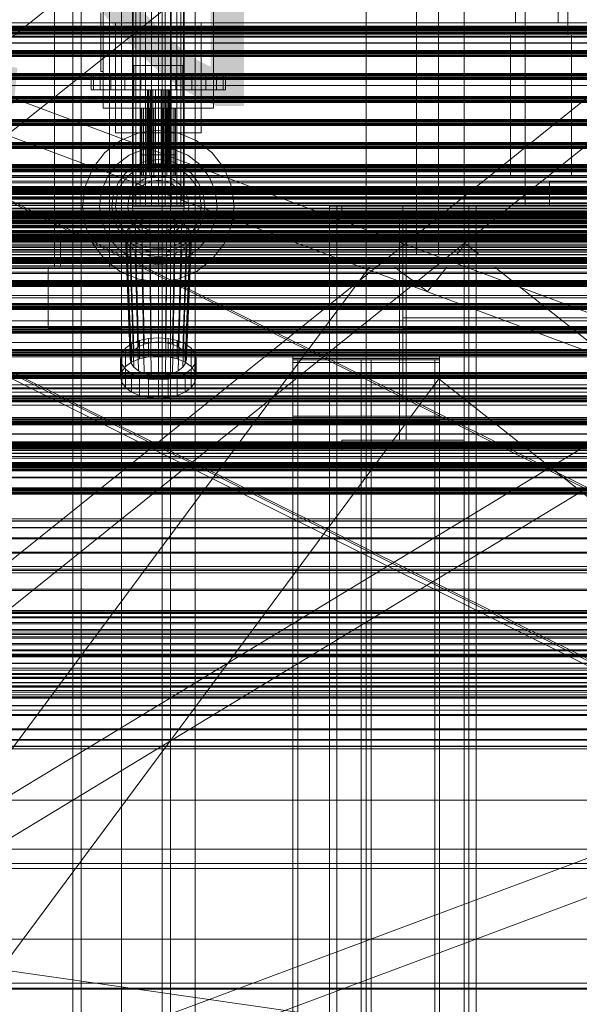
# Model space of a CAD drawing. Header units: millimetres. Extents: x -2233 to 65662, y -50530 to 6847.
# Tile 5 of 256: x -1063 to -606, y -35553 to -34748. Entities that reach past the tile are written whole.
import ezdxf

# ---------------------------------------------------------------- set-up
doc = ezdxf.new("R2010")
doc.units = ezdxf.units.MM
for name, color, linetype, lineweight in [('COTAS_O', 1, 'Continuous', 0), ('frontal_briquetadora', 7, 'Continuous', 0), ('frontal_C01', 7, 'Continuous', 0), ('frontal_C03', 7, 'Continuous', 0), ('frontal_mezcladora', 7, 'Continuous', 0), ('frontal_secador', 7, 'Continuous', 0), ('frontal_tolva', 7, 'Continuous', 0)]:
    doc.layers.add(name, color=color, linetype=linetype, lineweight=lineweight)
doc.dimstyles.new('R19_100', dxfattribs={"dimtxt": 250, "dimasz": 150, "dimexe": 150, "dimexo": 80, "dimgap": 100, "dimtad": 1, "dimtih": 1, "dimtoh": 1, "dimdsep": 46, "dimcen": 0.09, "dimadec": 0, "dimazin": 0, "dimtfac": 1, "dimtdec": 4, "dimtofl": 0, "dimtmove": 0, "dimatfit": 3, "dimfxl": 1, "dimtolj": 1, "dimtzin": 0, "dimarcsym": 0})

# ---------------------------------------------------------------- blocks, each defined once
blk = doc.blocks.new('DIM_R32_41')
at = {"layer": 'COTAS_O'}
for p, q in [((-1850, -34800), (-1850, -35500)), ((-150, -34800), (-150, -35500)), ((-1850, -35500), (-1700, -35455)), ((-150, -35500), (-300, -35455)), ((-150, -35500), (-1850, -35500)), ((-1850, -35500), (-1700, -35545)), ((-150, -35500), (-300, -35545))]:
    blk.add_line(p, q, dxfattribs=at)
blk.add_text('1700 O', height=250, rotation=180, dxfattribs=at).set_placement((-1000, -35600))
blk = doc.blocks.new('DIM_R32_42')
at = {"layer": 'COTAS_O'}
for p, q in [((-650, -33700), (50, -33700)), ((50, -33700), (5, -33850)), ((50, -34900), (50, -33700)), ((50, -33700), (95, -33850)), ((50, -34900), (5, -34750)), ((50, -34900), (95, -34750)), ((-650, -34900), (50, -34900))]:
    blk.add_line(p, q, dxfattribs=at)
blk.add_text('1200 O', height=250, rotation=90, dxfattribs=at).set_placement((-50, -34300))
blk = doc.blocks.new('DIM_R32_43')
at = {"layer": 'COTAS_O'}
for p, q in [((-650, -34200), (-500, -34155)), ((650, -34200), (500, -34155)), ((-650, -34900), (-650, -34200)), ((-650, -34200), (650, -34200)), ((-650, -34200), (-500, -34245)), ((650, -34200), (500, -34245)), ((650, -34900), (650, -34200))]:
    blk.add_line(p, q, dxfattribs=at)
blk.add_text('1300 O', height=250, dxfattribs=at).set_placement((0, -34100))
blk = doc.blocks.new('DIM_R32_44')
at = {"layer": 'COTAS_O'}
for p, q in [((-1480, -33670), (-780, -33670)), ((-780, -33670), (-825, -33820)), ((-780, -36000), (-780, -33670)), ((-780, -33670), (-735, -33820)), ((-780, -36000), (-825, -35850)), ((-780, -36000), (-735, -35850)), ((-1480, -36000), (-780, -36000))]:
    blk.add_line(p, q, dxfattribs=at)
blk.add_text('2330 O', height=250, rotation=90, dxfattribs=at).set_placement((-880, -34835))
blk = doc.blocks.new('DIM_R32_45')
at = {"layer": 'COTAS_O'}
for p, q in [((-1480, -35300), (-1330, -35255)), ((490, -35300), (340, -35255)), ((-1480, -36000), (-1480, -35300)), ((-1480, -35300), (490, -35300)), ((-1480, -35300), (-1330, -35345)), ((490, -35300), (340, -35345)), ((490, -36000), (490, -35300))]:
    blk.add_line(p, q, dxfattribs=at)
blk.add_text('1970 O', height=250, dxfattribs=at).set_placement((-495, -35200))
blk = doc.blocks.new('DIM_R32_46')
at = {"layer": 'COTAS_O'}
for p, q in [((-1400, -33000), (-700, -33000)), ((-700, -33000), (-745, -33150)), ((-700, -36000), (-700, -33000)), ((-700, -33000), (-655, -33150)), ((-700, -36000), (-745, -35850)), ((-700, -36000), (-655, -35850)), ((-1400, -36000), (-700, -36000))]:
    blk.add_line(p, q, dxfattribs=at)
blk.add_text('3000 O', height=250, rotation=90, dxfattribs=at).set_placement((-800, -34500))
blk = doc.blocks.new('DIM_R32_47')
at = {"layer": 'COTAS_O'}
for p, q in [((-1400, -35300), (-1250, -35255)), ((1400, -35300), (1250, -35255)), ((-1400, -36000), (-1400, -35300)), ((-1400, -35300), (1400, -35300)), ((-1400, -35300), (-1250, -35345)), ((1400, -35300), (1250, -35345)), ((1400, -36000), (1400, -35300))]:
    blk.add_line(p, q, dxfattribs=at)
blk.add_text('2800 O', height=250, dxfattribs=at).set_placement((0, -35200))

msp = doc.modelspace()

# ---------------------------------------------------------------- linework, layer by layer
at = {"layer": 'frontal_briquetadora'}
for p, q in [((-739, -34736), (-739, -34940)), ((-721, -34736), (-721, -34940)), ((-1330, -34750), (-460, -34750)), ((-1480, -34760), (-500, -34760)), ((-1330, -34760), (-500, -34760)), ((-706.157, -34940), (-698.89, -34930.857)), ((-687.386, -34940), (-698.89, -34930.857)), ((-1480, -34940), (-500, -34940)), ((-1330, -34940), (-500, -34940)), ((-721, -34940), (-739, -34940)), ((-706.157, -34940), (-687.386, -34940)), ((-1330, -35694.962), (-777.418, -34950)), ((-1330, -34950), (340, -34950)), ((-1330, -34950), (-320, -34950)), ((-777.418, -34950), (-756.963, -34950)), ((-756.963, -34950), (-730, -34970)), ((-730, -34970), (-714.105, -34950)), ((-714.105, -34950), (-674.804, -34950)), ((-674.804, -34950), (340, -35756.525)), ((-1330, -35862.816), (-720.639, -35041.307)), ((-720.639, -35041.307), (340, -35884.261))]:
    msp.add_line(p, q, dxfattribs=at)
at = {"layer": 'frontal_C01'}
for p, q in [((-1020, -35975), (-1020, -33818.588)), ((-1013, -35975), (-1013, -33818.588)), ((-947, -35975), (-947, -33818.588)), ((-940, -35975), (-940, -33818.588))]:
    msp.add_line(p, q, dxfattribs=at)
at = {"layer": 'frontal_C03'}
for p, q in [((-1424.399, -35474.583), (1405.601, -33199.271)), ((-1405.601, -35497.963), (1424.399, -33222.651)), ((-1422.787, -35595.6), (1407.213, -33876.74)), ((-1407.213, -35621.241), (1422.787, -33902.381)), ((-1420.241, -35740.004), (1409.759, -34684.606)), ((1420.241, -35740.004), (-1409.759, -34684.606)), ((1409.759, -35768.113), (-1420.241, -34712.715)), ((-1409.759, -35768.113), (1420.241, -34712.715)), ((1250, -34752.808), (-1250, -34752.808)), ((1250, -34753.174), (-1250, -34753.174)), ((1250, -34753.823), (-1250, -34753.823)), ((1250, -34754.209), (-1250, -34754.209)), ((1250, -34754.875), (-1250, -34754.875)), ((-1250, -34755.807), (1250, -34755.807)), ((-1415, -34761.304), (1415, -34761.304)), ((1250, -34756.749), (-1250, -34756.749)), ((1250, -34757.681), (-1250, -34757.681)), ((1250, -34758.347), (-1250, -34758.347)), ((1250, -34758.733), (-1250, -34758.733)), ((1250, -34761.697), (-1250, -34761.697)), ((1250, -34761.942), (-1250, -34761.942)), ((1250, -34766.554), (-1250, -34766.554)), ((1250, -34766.64), (-1250, -34766.64)), ((1250, -34772.657), (-1250, -34772.657)), ((1250, -34773.043), (-1250, -34773.043)), ((1250, -34773.709), (-1250, -34773.709)), ((-1250, -34774.641), (1250, -34774.641)), ((1250, -34775.583), (-1250, -34775.583)), ((1250, -34776.515), (-1250, -34776.515)), ((1250, -34777.181), (-1250, -34777.181)), ((1250, -34777.567), (-1250, -34777.567)), ((1250, -34791.491), (-1250, -34791.491)), ((1250, -34791.877), (-1250, -34791.877)), ((1250, -34792.543), (-1250, -34792.543)), ((-1250, -34793.475), (1250, -34793.475)), ((1250, -34794.417), (-1250, -34794.417)), ((1250, -34795.349), (-1250, -34795.349)), ((1250, -34796.015), (-1250, -34796.015)), ((-1415, -34801.304), (1415, -34801.304)), ((1250, -34796.401), (-1250, -34796.401)), ((1250, -34810.324), (-1250, -34810.324)), ((1250, -34810.711), (-1250, -34810.711)), ((1250, -34811.376), (-1250, -34811.376)), ((-1250, -34812.309), (1250, -34812.309)), ((1250, -34813.251), (-1250, -34813.251)), ((1250, -34814.183), (-1250, -34814.183)), ((1250, -34814.849), (-1250, -34814.849)), ((1250, -34815.235), (-1250, -34815.235)), ((1250, -34829.158), (-1250, -34829.158)), ((1250, -34829.544), (-1250, -34829.544)), ((1250, -34830.21), (-1250, -34830.21)), ((-1250, -34831.143), (1250, -34831.143)), ((1250, -34832.084), (-1250, -34832.084)), ((1250, -34833.017), (-1250, -34833.017)), ((1250, -34833.683), (-1250, -34833.683)), ((1250, -34834.069), (-1250, -34834.069)), ((1250, -34847.992), (-1250, -34847.992)), ((1250, -34848.378), (-1250, -34848.378)), ((1250, -34849.044), (-1250, -34849.044)), ((-1250, -34849.977), (1250, -34849.977)), ((1250, -34850.918), (-1250, -34850.918)), ((1250, -34851.851), (-1250, -34851.851)), ((1250, -34852.517), (-1250, -34852.517)), ((1250, -34852.903), (-1250, -34852.903)), ((1250, -34866.826), (-1250, -34866.826)), ((1250, -34867.212), (-1250, -34867.212)), ((1250, -34867.878), (-1250, -34867.878)), ((-1250, -34868.81), (1250, -34868.81)), ((1250, -34869.752), (-1250, -34869.752)), ((1250, -34870.685), (-1250, -34870.685)), ((1250, -34871.35), (-1250, -34871.35)), ((1250, -34871.737), (-1250, -34871.737)), ((1250, -34885.66), (-1250, -34885.66)), ((1250, -34886.046), (-1250, -34886.046)), ((1250, -34886.712), (-1250, -34886.712)), ((-1250, -34887.644), (1250, -34887.644)), ((1250, -34888.358), (-1250, -34888.358)), ((1250, -34888.444), (-1250, -34888.444)), ((1250, -34888.586), (-1250, -34888.586)), ((1250, -34889.518), (-1250, -34889.518)), ((1250, -34890.184), (-1250, -34890.184)), ((1250, -34890.57), (-1250, -34890.57)), ((1250, -34893.056), (-1250, -34893.056)), ((1250, -34893.301), (-1250, -34893.301)), ((1250, -34894.314), (-1250, -34894.314)), ((1250, -34894.381), (-1250, -34894.381)), ((1250, -34897.985), (-1250, -34897.985)), ((1250, -34898.176), (-1250, -34898.176)), ((1496, -34909.045), (-1496, -34909.045)), ((1250, -34901.824), (-1250, -34901.824)), ((1250, -34902.19), (-1250, -34902.19)), ((1250, -34904.494), (-1250, -34904.494)), ((1250, -34904.834), (-1250, -34904.834)), ((1250, -34904.88), (-1250, -34904.88)), ((1250, -34905.12), (-1250, -34905.12)), ((1250, -34905.546), (-1250, -34905.546)), ((-1250, -34906.478), (1250, -34906.478)), ((1250, -34907.42), (-1250, -34907.42)), ((1250, -34908.352), (-1250, -34908.352)), ((1250, -34909.018), (-1250, -34909.018)), ((1496, -34909.072), (-1496, -34909.072)), ((1496, -34909.964), (-1496, -34909.964)), ((1496, -34909.991), (-1496, -34909.991)), ((1496, -34910.514), (-1496, -34910.514)), ((1496, -34910.59), (-1496, -34910.59)), ((1496, -34911.432), (-1496, -34911.432)), ((1496, -34911.509), (-1496, -34911.509)), ((1496, -34913.254), (-1496, -34913.254)), ((1496, -34913.368), (-1496, -34913.368)), ((1496, -34914.172), (-1496, -34914.172)), ((1496, -34914.287), (-1496, -34914.287)), ((1496, -34916.848), (-1496, -34916.848)), ((-1496, -34916.983), (1496, -34916.983)), ((1250, -34909.404), (-1250, -34909.404)), ((1250, -34913.326), (-1250, -34913.326)), ((-1250, -34913.758), (1250, -34913.758)), ((1250, -34913.821), (-1250, -34913.821)), ((-1250, -34914.158), (1250, -34914.158)), ((1496, -34917.767), (-1496, -34917.767)), ((-1496, -34917.902), (1496, -34917.902)), ((1496, -34920.75), (-1496, -34920.75)), ((1496, -34920.885), (-1496, -34920.885)), ((1496, -34921.668), (-1496, -34921.668)), ((1496, -34921.803), (-1496, -34921.803)), ((1496, -34924.365), (-1496, -34924.365)), ((1496, -34924.479), (-1496, -34924.479)), ((1250, -34923.328), (-1250, -34923.328)), ((1250, -34923.575), (-1250, -34923.575)), ((1250, -34923.714), (-1250, -34923.714)), ((1250, -34923.912), (-1250, -34923.912)), ((1250, -34924.38), (-1250, -34924.38)), ((1496, -34925.283), (-1496, -34925.283)), ((1496, -34925.398), (-1496, -34925.398)), ((1496, -34927.143), (-1496, -34927.143)), ((1496, -34927.219), (-1496, -34927.219)), ((1496, -34928.061), (-1496, -34928.061)), ((1496, -34928.138), (-1496, -34928.138)), ((1496, -34928.661), (-1496, -34928.661)), ((1496, -34928.687), (-1496, -34928.687)), ((1496, -34929.579), (-1496, -34929.579)), ((1496, -34929.606), (-1496, -34929.606)), ((-1250, -34925.312), (1250, -34925.312)), ((1250, -34925.812), (-1250, -34925.812)), ((1250, -34926.244), (-1250, -34926.244)), ((1250, -34926.254), (-1250, -34926.254)), ((1250, -34927.186), (-1250, -34927.186)), ((1250, -34927.852), (-1250, -34927.852)), ((1250, -34928.238), (-1250, -34928.238)), ((1250, -34932.612), (-1250, -34932.612)), ((1250, -34932.898), (-1250, -34932.898)), ((1250, -34937.38), (-1250, -34937.38)), ((1250, -34937.746), (-1250, -34937.746)), ((1250, -34939.557), (-1250, -34939.557)), ((1250, -34939.748), (-1250, -34939.748)), ((1250, -34942.162), (-1250, -34942.162)), ((1250, -34942.548), (-1250, -34942.548)), ((1250, -34943.214), (-1250, -34943.214)), ((1250, -34943.352), (-1250, -34943.352)), ((1250, -34943.419), (-1250, -34943.419)), ((-1250, -34944.146), (1250, -34944.146)), ((1250, -34945.088), (-1250, -34945.088)), ((1250, -34946.02), (-1250, -34946.02)), ((1250, -34946.269), (-1250, -34946.269)), ((1250, -34946.514), (-1250, -34946.514)), ((1250, -34946.686), (-1250, -34946.686)), ((1250, -34947.072), (-1250, -34947.072)), ((1250, -34951.126), (-1250, -34951.126)), ((1250, -34951.212), (-1250, -34951.212)), ((1250, -34960.995), (-1250, -34960.995)), ((1250, -34961.382), (-1250, -34961.382)), ((1250, -34962.048), (-1250, -34962.048)), ((-1250, -34962.98), (1250, -34962.98)), ((1250, -34963.922), (-1250, -34963.922)), ((1250, -34964.854), (-1250, -34964.854)), ((1250, -34965.52), (-1250, -34965.52)), ((1250, -34965.906), (-1250, -34965.906)), ((1250, -34979.829), (-1250, -34979.829)), ((1250, -34980.216), (-1250, -34980.216)), ((1250, -34980.881), (-1250, -34980.881)), ((-1250, -34981.814), (1250, -34981.814)), ((1250, -34982.755), (-1250, -34982.755)), ((1250, -34983.688), (-1250, -34983.688)), ((1250, -34984.354), (-1250, -34984.354)), ((1250, -34984.74), (-1250, -34984.74)), ((1250, -34998.663), (-1250, -34998.663)), ((1250, -34999.049), (-1250, -34999.049)), ((1250, -34999.715), (-1250, -34999.715)), ((-1250, -35000.648), (1250, -35000.648)), ((1250, -35001.589), (-1250, -35001.589)), ((1250, -35002.522), (-1250, -35002.522)), ((1250, -35003.188), (-1250, -35003.188)), ((1250, -35003.574), (-1250, -35003.574)), ((1250, -35017.497), (-1250, -35017.497)), ((1250, -35017.883), (-1250, -35017.883)), ((1250, -35018.549), (-1250, -35018.549)), ((-1250, -35019.482), (1250, -35019.482)), ((1250, -35020.423), (-1250, -35020.423)), ((1250, -35021.356), (-1250, -35021.356)), ((1250, -35022.021), (-1250, -35022.021)), ((1250, -35022.408), (-1250, -35022.408)), ((1250, -35036.331), (-1250, -35036.331)), ((1250, -35036.717), (-1250, -35036.717)), ((1250, -35037.383), (-1250, -35037.383)), ((-1250, -35038.315), (1250, -35038.315)), ((1250, -35039.257), (-1250, -35039.257)), ((1250, -35040.189), (-1250, -35040.189)), ((1250, -35040.855), (-1250, -35040.855)), ((1250, -35041.242), (-1250, -35041.242)), ((-1496, -35048.843), (1496, -35048.843)), ((1496, -35049.596), (-1496, -35049.596)), ((-1415, -35046.316), (1415, -35046.316)), ((1250, -35055.165), (-1250, -35055.165)), ((1250, -35055.551), (-1250, -35055.551)), ((1250, -35056.217), (-1250, -35056.217)), ((-1250, -35057.149), (1250, -35057.149)), ((1250, -35058.091), (-1250, -35058.091)), ((1250, -35059.023), (-1250, -35059.023)), ((1250, -35059.689), (-1250, -35059.689)), ((1250, -35060.075), (-1250, -35060.075)), ((1250, -35072.93), (-1250, -35072.93)), ((1250, -35073.016), (-1250, -35073.016)), ((1250, -35073.999), (-1250, -35073.999)), ((1250, -35074.385), (-1250, -35074.385)), ((1250, -35075.051), (-1250, -35075.051)), ((-1250, -35075.983), (1250, -35075.983)), ((1250, -35076.925), (-1250, -35076.925)), ((1250, -35077.628), (-1250, -35077.628)), ((1250, -35077.857), (-1250, -35077.857)), ((1250, -35077.873), (-1250, -35077.873)), ((1250, -35078.523), (-1250, -35078.523)), ((1250, -35078.909), (-1250, -35078.909)), ((-1415, -35086.316), (1415, -35086.316)), ((1250, -35086.396), (-1250, -35086.396)), ((1250, -35086.762), (-1250, -35086.762)), ((1250, -35092.833), (-1250, -35092.833)), ((1250, -35093.219), (-1250, -35093.219)), ((1250, -35093.885), (-1250, -35093.885)), ((1496, -35094.536), (-1496, -35094.536)), ((1496, -35094.563), (-1496, -35094.563)), ((1496, -35096.004), (-1496, -35096.004)), ((1496, -35096.081), (-1496, -35096.081)), ((1496, -35098.744), (-1496, -35098.744)), ((1496, -35098.859), (-1496, -35098.859)), ((1496, -35102.339), (-1496, -35102.339)), ((-1250, -35094.817), (1250, -35094.817)), ((1250, -35095.759), (-1250, -35095.759)), ((1250, -35096.691), (-1250, -35096.691)), ((1250, -35097.357), (-1250, -35097.357)), ((1250, -35097.743), (-1250, -35097.743)), ((1250, -35097.898), (-1250, -35097.898)), ((-1250, -35098.33), (1250, -35098.33)), ((-1496, -35102.474), (1496, -35102.474)), ((1496, -35106.24), (-1496, -35106.24)), ((1496, -35106.375), (-1496, -35106.375)), ((1496, -35109.855), (-1496, -35109.855)), ((1496, -35109.97), (-1496, -35109.97)), ((1250, -35110.384), (-1250, -35110.384)), ((1496, -35112.633), (-1496, -35112.633)), ((1496, -35112.71), (-1496, -35112.71)), ((1496, -35114.151), (-1496, -35114.151)), ((1496, -35114.178), (-1496, -35114.178)), ((1250, -35110.816), (-1250, -35110.816)), ((1250, -35111.667), (-1250, -35111.667)), ((1250, -35112.053), (-1250, -35112.053)), ((1250, -35112.719), (-1250, -35112.719)), ((-1250, -35113.651), (1250, -35113.651)), ((1250, -35114.593), (-1250, -35114.593)), ((1250, -35115.525), (-1250, -35115.525)), ((1250, -35116.191), (-1250, -35116.191)), ((1250, -35116.577), (-1250, -35116.577)), ((1250, -35121.952), (-1250, -35121.952)), ((1250, -35122.318), (-1250, -35122.318)), ((1250, -35130.5), (-1250, -35130.5)), ((1250, -35130.841), (-1250, -35130.841)), ((1250, -35130.887), (-1250, -35130.887)), ((1250, -35131.086), (-1250, -35131.086)), ((1250, -35131.553), (-1250, -35131.553)), ((-1250, -35132.485), (1250, -35132.485)), ((1250, -35133.427), (-1250, -35133.427)), ((1250, -35134.359), (-1250, -35134.359)), ((1250, -35135.025), (-1250, -35135.025)), ((1250, -35135.411), (-1250, -35135.411)), ((1250, -35135.699), (-1250, -35135.699)), ((1250, -35135.784), (-1250, -35135.784)), ((1250, -35156.002), (-1250, -35156.002)), ((1250, -35157.682), (-1250, -35157.682)), ((1250, -35157.935), (-1250, -35157.935)), ((1250, -35162.91), (-1250, -35162.91)), ((1250, -35163.405), (-1250, -35163.405)), ((1250, -35171.484), (-1250, -35171.484)), ((1250, -35172.203), (-1250, -35172.203)), ((1250, -35183.076), (-1250, -35183.076)), ((1250, -35183.991), (-1250, -35183.991)), ((1250, -35197.24), (-1250, -35197.24)), ((1250, -35198.315), (-1250, -35198.315)), ((1250, -35213.431), (-1250, -35213.431)), ((1250, -35214.626), (-1250, -35214.626)), ((1495, -35231.148), (-1495, -35231.148)), ((1250, -35231.028), (-1250, -35231.028)), ((1495, -35231.34), (-1495, -35231.34)), ((1495, -35232.8), (-1495, -35232.8)), ((1495, -35233.359), (-1495, -35233.359)), ((1495, -35236.137), (-1495, -35236.137)), ((1495, -35237.007), (-1495, -35237.007)), ((-1250, -35232.296), (1250, -35232.296)), ((1495, -35240.83), (-1495, -35240.83)), ((1495, -35241.927), (-1495, -35241.927)), ((-1495, -35246.422), (1495, -35246.422)), ((1495, -35247.637), (-1495, -35247.637)), ((1495, -35252.363), (-1495, -35252.363)), ((1495, -35253.578), (-1495, -35253.578)), ((1250, -35249.353), (-1250, -35249.353)), ((1250, -35250.647), (-1250, -35250.647)), ((1495, -35258.073), (-1495, -35258.073)), ((1495, -35259.17), (-1495, -35259.17)), ((1495, -35262.993), (-1495, -35262.993)), ((1250, -35263.458), (-1250, -35263.458)), ((1250, -35263.525), (-1250, -35263.525)), ((1495, -35263.863), (-1495, -35263.863)), ((1495, -35266.641), (-1495, -35266.641)), ((1495, -35267.2), (-1495, -35267.2)), ((1495, -35268.66), (-1495, -35268.66)), ((1495, -35268.852), (-1495, -35268.852)), ((1250, -35267.129), (-1250, -35267.129)), ((1250, -35267.32), (-1250, -35267.32)), ((1250, -35267.704), (-1250, -35267.704)), ((1250, -35268.972), (-1250, -35268.972)), ((1496, -35278.189), (-1496, -35278.189)), ((1496, -35278.216), (-1496, -35278.216)), ((1496, -35279.658), (-1496, -35279.658)), ((1250, -35273.979), (-1250, -35273.979)), ((1250, -35274.265), (-1250, -35274.265)), ((1496, -35279.734), (-1496, -35279.734)), ((1496, -35282.398), (-1496, -35282.398)), ((1496, -35282.512), (-1496, -35282.512)), ((1496, -35285.992), (-1496, -35285.992)), ((-1496, -35286.127), (1496, -35286.127)), ((1250, -35282.965), (-1250, -35282.965)), ((-1250, -35283.302), (1250, -35283.302)), ((1250, -35285.374), (-1250, -35285.374)), ((1250, -35286.569), (-1250, -35286.569)), ((1496, -35289.894), (-1496, -35289.894)), ((1496, -35290.029), (-1496, -35290.029)), ((1496, -35293.509), (-1496, -35293.509)), ((1496, -35293.623), (-1496, -35293.623)), ((1250, -35292.719), (-1250, -35292.719)), ((1250, -35293.056), (-1250, -35293.056)), ((1496, -35296.287), (-1496, -35296.287)), ((1496, -35296.363), (-1496, -35296.363)), ((1496, -35297.805), (-1496, -35297.805)), ((1496, -35297.832), (-1496, -35297.832)), ((1250, -35301.685), (-1250, -35301.685)), ((1250, -35301.756), (-1250, -35301.756)), ((1250, -35302.042), (-1250, -35302.042)), ((1250, -35302.76), (-1250, -35302.76)), ((1250, -35308.701), (-1250, -35308.701)), ((1250, -35308.892), (-1250, -35308.892)), ((1250, -35312.496), (-1250, -35312.496)), ((1250, -35312.563), (-1250, -35312.563)), ((1250, -35316.009), (-1250, -35316.009)), ((1250, -35316.924), (-1250, -35316.924)), ((1250, -35327.797), (-1250, -35327.797)), ((1250, -35328.516), (-1250, -35328.516)), ((1250, -35336.595), (-1250, -35336.595)), ((1250, -35337.09), (-1250, -35337.09)), ((1250, -35342.065), (-1250, -35342.065)), ((1250, -35342.318), (-1250, -35342.318)), ((1250, -35343.998), (-1250, -35343.998)), ((-1415, -35386.138), (1415, -35386.138)), ((-1415, -35426.138), (1415, -35426.138)), ((-1496, -35438.03), (1496, -35438.03)), ((1496, -35441.958), (-1496, -35441.958)), ((1417.125, -35881.992), (-1412.875, -35477.043)), ((1496, -35535.966), (-1496, -35535.966)), ((1496, -35539.895), (-1496, -35539.895)), ((-1496, -35540.648), (1496, -35540.648))]:
    msp.add_line(p, q, dxfattribs=at)
at = {"layer": 'frontal_mezcladora'}
for p, q in [((-980, -35980), (-980, -33390)), ((-920, -35980), (-920, -33390)), ((-971.2, -34900), (-971.2, -33450)), ((-970.478, -34900), (-970.478, -33450)), ((-968.36, -34900), (-968.36, -33450)), ((-964.991, -34900), (-964.991, -33450)), ((-960.6, -34900), (-960.6, -33450)), ((-955.487, -34900), (-955.487, -33450)), ((-950, -33450), (-950, -34900)), ((-944.513, -34900), (-944.513, -33450)), ((-939.4, -34900), (-939.4, -33450)), ((-935.009, -34900), (-935.009, -33450)), ((-931.64, -34900), (-931.64, -33450)), ((-929.522, -34900), (-929.522, -33450)), ((-928.8, -34900), (-928.8, -33450)), ((-650, -34760), (-650, -33730)), ((-615, -34760), (-615, -33730)), ((-658, -34750), (-658, -34705)), ((-623, -34750), (-623, -34705)), ((-1035, -34950), (-1035, -34720)), ((-995, -34820), (-995, -34720)), ((-990, -34950), (-990, -34720)), ((-905, -34820), (-905, -34720)), ((-997, -34790), (-997, -34742)), ((-995, -34790), (-995, -34742)), ((-985, -34750), (-915, -34750)), ((-985, -34840), (-985, -34750)), ((-915, -34840), (-915, -34750)), ((-658, -34750), (-623, -34750)), ((-662, -34760), (-612, -34760)), ((-662, -34875), (-662, -34760)), ((-650, -34760), (-615, -34760)), ((-612, -34875), (-612, -34760)), ((-970, -34785), (-930, -34785)), ((-970, -34815), (-970, -34785)), ((-930, -34815), (-930, -34785)), ((-1003.126, -34793), (-1005, -34793)), ((-1005, -34805), (-1005, -34793)), ((-997.631, -34793), (-1003.126, -34793)), ((-1003.126, -34805), (-1003.126, -34793)), ((-988.891, -34793), (-997.631, -34793)), ((-997.631, -34805), (-997.631, -34793)), ((-997, -34790), (-995, -34790)), ((-977.5, -34793), (-988.891, -34793)), ((-988.891, -34805), (-988.891, -34793)), ((-964.235, -34793), (-977.5, -34793)), ((-977.5, -34805), (-977.5, -34793)), ((-950, -34793), (-964.235, -34793)), ((-964.235, -34805), (-964.235, -34793)), ((-950, -34793), (-935.765, -34793)), ((-950, -34793), (-950, -34805)), ((-935.765, -34793), (-922.5, -34793)), ((-935.765, -34805), (-935.765, -34793)), ((-922.5, -34793), (-911.109, -34793)), ((-922.5, -34805), (-922.5, -34793)), ((-911.109, -34793), (-902.369, -34793)), ((-911.109, -34805), (-911.109, -34793)), ((-902.369, -34793), (-896.874, -34793)), ((-902.369, -34805), (-902.369, -34793)), ((-896.874, -34793), (-895, -34793)), ((-896.874, -34805), (-896.874, -34793)), ((-895, -34805), (-895, -34793)), ((-1003.126, -34805), (-1005, -34805)), ((-997.631, -34805), (-1003.126, -34805)), ((-988.891, -34805), (-997.631, -34805)), ((-977.5, -34805), (-988.891, -34805)), ((-964.235, -34805), (-977.5, -34805)), ((-950, -34805), (-964.235, -34805)), ((-958.693, -34805), (-959, -34805)), ((-959, -34872), (-959, -34805)), ((-957.794, -34805), (-958.693, -34805)), ((-958.693, -34872), (-958.693, -34805)), ((-956.364, -34805), (-957.794, -34805)), ((-957.794, -34872), (-957.794, -34805)), ((-954.5, -34805), (-956.364, -34805)), ((-956.364, -34872), (-956.364, -34805)), ((-952.329, -34805), (-954.5, -34805)), ((-954.5, -34872), (-954.5, -34805)), ((-950, -34805), (-952.329, -34805)), ((-952.329, -34872), (-952.329, -34805)), ((-950, -34805), (-947.671, -34805)), ((-950, -34805), (-950, -34872)), ((-935.765, -34805), (-950, -34805)), ((-947.671, -34805), (-945.5, -34805)), ((-947.671, -34872), (-947.671, -34805)), ((-945.5, -34805), (-943.636, -34805)), ((-945.5, -34872), (-945.5, -34805)), ((-943.636, -34805), (-942.206, -34805)), ((-943.636, -34872), (-943.636, -34805)), ((-942.206, -34805), (-941.307, -34805)), ((-942.206, -34872), (-942.206, -34805)), ((-941.307, -34805), (-941, -34805)), ((-941.307, -34872), (-941.307, -34805)), ((-941, -34872), (-941, -34805)), ((-935.765, -34805), (-922.5, -34805)), ((-922.5, -34805), (-911.109, -34805)), ((-911.109, -34805), (-902.369, -34805)), ((-902.369, -34805), (-896.874, -34805)), ((-896.874, -34805), (-895, -34805)), ((-995, -34820), (-905, -34820)), ((-970, -34815), (-930, -34815)), ((-963.523, -34820), (-964, -34820)), ((-964, -34858), (-964, -34820)), ((-962.124, -34820), (-963.523, -34820)), ((-963.523, -34858), (-963.523, -34820)), ((-959.899, -34820), (-962.124, -34820)), ((-962.124, -34858), (-962.124, -34820)), ((-957, -34820), (-959.899, -34820)), ((-959.899, -34858), (-959.899, -34820)), ((-953.623, -34820), (-957, -34820)), ((-957, -34858), (-957, -34820)), ((-950, -34820), (-953.623, -34820)), ((-953.623, -34858), (-953.623, -34820)), ((-950, -34820), (-946.377, -34820)), ((-950, -34820), (-950, -34858)), ((-946.377, -34820), (-943, -34820)), ((-946.377, -34858), (-946.377, -34820)), ((-943, -34820), (-940.101, -34820)), ((-943, -34858), (-943, -34820)), ((-940.101, -34820), (-937.876, -34820)), ((-940.101, -34858), (-940.101, -34820)), ((-937.876, -34820), (-936.477, -34820)), ((-937.876, -34858), (-937.876, -34820)), ((-936.477, -34820), (-936, -34820)), ((-936.477, -34858), (-936.477, -34820)), ((-936, -34858), (-936, -34820)), ((-985, -34840), (-915, -34840)), ((-981, -34846.306), (-966.047, -34840.113)), ((-966.047, -34840.113), (-950, -34838)), ((-963.523, -34840), (-964, -34840)), ((-964, -34875), (-964, -34840)), ((-962.124, -34840), (-963.523, -34840)), ((-963.523, -34875), (-963.523, -34840)), ((-959.899, -34840), (-962.124, -34840)), ((-962.124, -34875), (-962.124, -34840)), ((-957, -34840), (-959.899, -34840)), ((-959.899, -34875), (-959.899, -34840)), ((-953.623, -34840), (-957, -34840)), ((-957, -34875), (-957, -34840)), ((-950, -34840), (-953.623, -34840)), ((-953.623, -34875), (-953.623, -34840)), ((-950, -34838), (-933.953, -34840.113)), ((-950, -34840), (-946.377, -34840)), ((-950, -34840), (-950, -34875)), ((-946.377, -34840), (-943, -34840)), ((-946.377, -34875), (-946.377, -34840)), ((-943, -34840), (-940.101, -34840)), ((-943, -34875), (-943, -34840)), ((-940.101, -34840), (-937.876, -34840)), ((-940.101, -34875), (-940.101, -34840)), ((-937.876, -34840), (-936.477, -34840)), ((-937.876, -34875), (-937.876, -34840)), ((-936.477, -34840), (-936, -34840)), ((-936.477, -34875), (-936.477, -34840)), ((-936, -34875), (-936, -34840)), ((-933.953, -34840.113), (-919, -34846.306)), ((-993.841, -34856.159), (-981, -34846.306)), ((-962.423, -34853.636), (-950, -34852)), ((-950, -34852), (-937.577, -34853.636)), ((-919, -34846.306), (-906.159, -34856.159)), ((-1003.694, -34869), (-993.841, -34856.159)), ((-983.941, -34866.059), (-974, -34858.431)), ((-974, -34858.431), (-962.423, -34853.636)), ((-963.523, -34858), (-964, -34858)), ((-962.124, -34858), (-963.523, -34858)), ((-959.899, -34858), (-962.124, -34858)), ((-957, -34858), (-959.899, -34858)), ((-953.623, -34858), (-957, -34858)), ((-950, -34858), (-953.623, -34858)), ((-946.377, -34858), (-950, -34858)), ((-946.377, -34858), (-943, -34858)), ((-943, -34858), (-940.101, -34858)), ((-940.101, -34858), (-937.876, -34858)), ((-937.876, -34858), (-936.477, -34858)), ((-937.577, -34853.636), (-926, -34858.431)), ((-936.477, -34858), (-936, -34858)), ((-926, -34858.431), (-916.059, -34866.059)), ((-906.159, -34856.159), (-896.306, -34869)), ((-991.569, -34876), (-983.941, -34866.059)), ((-976.87, -34873.13), (-969, -34867.091)), ((-969, -34867.091), (-959.835, -34863.295)), ((-967.5, -34869.689), (-959.059, -34866.193)), ((-959.835, -34863.295), (-950, -34862)), ((-959.059, -34866.193), (-950, -34865)), ((-950, -34862), (-940.165, -34863.295)), ((-950, -34865), (-940.941, -34866.193)), ((-940.941, -34866.193), (-932.5, -34869.689)), ((-940.165, -34863.295), (-931, -34867.091)), ((-931, -34867.091), (-923.13, -34873.13)), ((-916.059, -34866.059), (-908.431, -34876)), ((-1009.887, -34883.953), (-1003.694, -34869)), ((-996.364, -34887.577), (-991.569, -34876)), ((-982.909, -34881), (-976.87, -34873.13)), ((-980.311, -34882.5), (-974.749, -34875.251)), ((-974.749, -34875.251), (-967.5, -34869.689)), ((-963.523, -34875), (-964, -34875)), ((-962.124, -34875), (-963.523, -34875)), ((-962.5, -34878.349), (-956.47, -34875.852)), ((-959.899, -34875), (-962.124, -34875)), ((-957, -34875), (-959.899, -34875)), ((-958.693, -34872), (-959, -34872)), ((-957.794, -34872), (-958.693, -34872)), ((-956.364, -34872), (-957.794, -34872)), ((-953.623, -34875), (-957, -34875)), ((-956.47, -34875.852), (-950, -34875)), ((-954.5, -34872), (-956.364, -34872)), ((-952.329, -34872), (-954.5, -34872)), ((-950, -34875), (-953.623, -34875)), ((-950, -34872), (-952.329, -34872)), ((-947.671, -34872), (-950, -34872)), ((-946.377, -34875), (-950, -34875)), ((-950, -34875), (-943.53, -34875.852)), ((-947.671, -34872), (-945.5, -34872)), ((-946.377, -34875), (-943, -34875)), ((-945.5, -34872), (-943.636, -34872)), ((-943.636, -34872), (-942.206, -34872)), ((-943.53, -34875.852), (-937.5, -34878.349)), ((-943, -34875), (-940.101, -34875)), ((-942.206, -34872), (-941.307, -34872)), ((-941.307, -34872), (-941, -34872)), ((-940.101, -34875), (-937.876, -34875)), ((-937.876, -34875), (-936.477, -34875)), ((-936.477, -34875), (-936, -34875)), ((-932.5, -34869.689), (-925.251, -34875.251)), ((-925.251, -34875.251), (-919.689, -34882.5)), ((-923.13, -34873.13), (-917.091, -34881)), ((-908.431, -34876), (-903.636, -34887.577)), ((-896.306, -34869), (-890.113, -34883.953)), ((-662, -34875), (-612, -34875)), ((-1012, -34900), (-1009.887, -34883.953)), ((-986.705, -34890.165), (-982.909, -34881)), ((-983.807, -34890.941), (-980.311, -34882.5)), ((-971.651, -34887.5), (-967.678, -34882.322)), ((-967.678, -34882.322), (-962.5, -34878.349)), ((-964.991, -34885.009), (-960.6, -34881.64)), ((-960.6, -34881.64), (-955.487, -34879.522)), ((-955.487, -34879.522), (-950, -34878.8)), ((-950, -34878.8), (-944.513, -34879.522)), ((-944.513, -34879.522), (-939.4, -34881.64)), ((-939.4, -34881.64), (-935.009, -34885.009)), ((-937.5, -34878.349), (-932.322, -34882.322)), ((-932.322, -34882.322), (-928.349, -34887.5)), ((-919.689, -34882.5), (-916.193, -34890.941)), ((-917.091, -34881), (-913.295, -34890.165)), ((-890.113, -34883.953), (-888, -34900)), ((-630, -34880), (-470, -34880)), ((-630, -34900), (-630, -34880)), ((-998, -34900), (-996.364, -34887.577)), ((-988, -34900), (-986.705, -34890.165)), ((-985, -34900), (-983.807, -34890.941)), ((-974.148, -34893.53), (-971.651, -34887.5)), ((-970.478, -34894.513), (-968.36, -34889.4)), ((-968.36, -34889.4), (-964.991, -34885.009)), ((-935.009, -34885.009), (-931.64, -34889.4)), ((-931.64, -34889.4), (-929.522, -34894.513)), ((-928.349, -34887.5), (-925.852, -34893.53)), ((-916.193, -34890.941), (-915, -34900)), ((-913.295, -34890.165), (-912, -34900)), ((-903.636, -34887.577), (-902, -34900)), ((-1009.887, -34916.047), (-1012, -34900)), ((-996.364, -34912.423), (-998, -34900)), ((-986.705, -34909.835), (-988, -34900)), ((-983.807, -34909.059), (-985, -34900)), ((-975, -34900), (-974.148, -34893.53)), ((-974.148, -34906.47), (-975, -34900)), ((-971.2, -34900), (-970.478, -34894.513)), ((-970.478, -34905.487), (-971.2, -34900)), ((-970.478, -34900), (-971.2, -34900)), ((-968.36, -34900), (-970.478, -34900)), ((-964.991, -34900), (-968.36, -34900)), ((-960.6, -34900), (-964.991, -34900)), ((-955.487, -34900), (-960.6, -34900)), ((-950, -34900), (-955.487, -34900)), ((-944.513, -34900), (-950, -34900)), ((-944.513, -34900), (-939.4, -34900)), ((-939.4, -34900), (-935.009, -34900)), ((-935.009, -34900), (-931.64, -34900)), ((-931.64, -34900), (-929.522, -34900)), ((-929.522, -34894.513), (-928.8, -34900)), ((-928.8, -34900), (-929.522, -34905.487)), ((-929.522, -34900), (-928.8, -34900)), ((-925.852, -34893.53), (-925, -34900)), ((-925, -34900), (-925.852, -34906.47)), ((-915, -34900), (-916.193, -34909.059)), ((-912, -34900), (-913.295, -34909.835)), ((-902, -34900), (-903.636, -34912.423)), ((-888, -34900), (-890.113, -34916.047)), ((-810, -34900), (-804, -34900)), ((-810, -35988), (-810, -34900)), ((-804, -35988), (-804, -34900)), ((-804, -34900), (-696, -34900)), ((-800, -34900), (-700, -34900)), ((-800, -34908.5), (-800, -34900)), ((-750, -34900), (750, -34900)), ((-750, -34900), (-750, -34910.5)), ((-750, -34900), (-400, -34900)), ((-750, -34900), (-750, -34908.5)), ((-700, -34908.5), (-700, -34900)), ((-696, -34900), (-690, -34900)), ((-696, -35988), (-696, -34900)), ((-690, -35988), (-690, -34900)), ((-630, -34900), (-470, -34900)), ((-980.311, -34917.5), (-983.807, -34909.059)), ((-971.651, -34912.5), (-974.148, -34906.47)), ((-968.36, -34910.6), (-970.478, -34905.487)), ((-956.988, -34909.352), (-950, -34908.8)), ((-950, -34908.8), (-943.012, -34909.352)), ((-950, -34908.8), (-950, -35011.2)), ((-929.522, -34905.487), (-931.64, -34910.6)), ((-925.852, -34906.47), (-928.349, -34912.5)), ((-916.193, -34909.059), (-919.689, -34917.5)), ((-800, -34908.5), (-700, -34908.5)), ((-752.8, -34908.5), (-747.2, -34908.5)), ((-752.8, -35091.5), (-752.8, -34908.5)), ((-750, -34908.5), (-400, -34908.5)), ((-750, -34908.5), (-750, -34991.5)), ((-747.2, -35091.5), (-747.2, -34908.5)), ((-1003.694, -34931), (-1009.887, -34916.047)), ((-991.569, -34924), (-996.364, -34912.423)), ((-982.909, -34919), (-986.705, -34909.835)), ((-976.08, -34920.807), (-973.383, -34916.9)), ((-973.383, -34916.9), (-969.092, -34913.545)), ((-973.383, -34916.9), (-969.919, -35018.1)), ((-967.678, -34917.678), (-971.651, -34912.5)), ((-969.092, -34913.545), (-963.5, -34910.97)), ((-969.092, -34913.545), (-966.263, -35015.242)), ((-964.991, -34914.991), (-968.36, -34910.6)), ((-960.6, -34918.36), (-964.991, -34914.991)), ((-963.5, -34910.97), (-956.988, -34909.352)), ((-963.5, -34910.97), (-961.5, -35013.049)), ((-956.988, -34909.352), (-955.953, -35011.67)), ((-943.012, -34909.352), (-944.047, -35011.67)), ((-943.012, -34909.352), (-936.5, -34910.97)), ((-935.009, -34914.991), (-939.4, -34918.36)), ((-936.5, -34910.97), (-938.5, -35013.049)), ((-936.5, -34910.97), (-930.908, -34913.545)), ((-931.64, -34910.6), (-935.009, -34914.991)), ((-930.908, -34913.545), (-933.737, -35015.242)), ((-928.349, -34912.5), (-932.322, -34917.678)), ((-930.908, -34913.545), (-926.617, -34916.9)), ((-926.617, -34916.9), (-930.081, -35018.1)), ((-926.617, -34916.9), (-923.92, -34920.807)), ((-913.295, -34909.835), (-917.091, -34919)), ((-903.636, -34912.423), (-908.431, -34924)), ((-890.113, -34916.047), (-896.306, -34931)), ((-750, -34910.5), (750, -34910.5)), ((-750, -34910.5), (-750, -35049.5)), ((-1030, -34921.2), (-950, -34921.2)), ((-1030, -34950), (-1030, -34921.2)), ((-983.941, -34933.941), (-991.569, -34924)), ((-976.87, -34926.87), (-982.909, -34919)), ((-974.749, -34924.749), (-980.311, -34917.5)), ((-977, -34925), (-976.08, -34920.807)), ((-976.08, -34929.193), (-977, -34925)), ((-973, -35025), (-977, -34925)), ((-976.08, -34920.807), (-972.216, -35021.428)), ((-967.5, -34930.311), (-974.749, -34924.749)), ((-962.5, -34921.651), (-967.678, -34917.678)), ((-956.47, -34924.148), (-962.5, -34921.651)), ((-955.487, -34920.478), (-960.6, -34918.36)), ((-950, -34925), (-956.47, -34924.148)), ((-950, -34921.2), (-955.487, -34920.478)), ((-944.513, -34920.478), (-950, -34921.2)), ((-950, -34950), (-950, -34921.2)), ((-943.53, -34924.148), (-950, -34925)), ((-939.4, -34918.36), (-944.513, -34920.478)), ((-937.5, -34921.651), (-943.53, -34924.148)), ((-932.322, -34917.678), (-937.5, -34921.651)), ((-925.251, -34924.749), (-932.5, -34930.311)), ((-923.92, -34920.807), (-927.784, -35021.428)), ((-923, -34925), (-927, -35025)), ((-919.689, -34917.5), (-925.251, -34924.749)), ((-923.92, -34920.807), (-923, -34925)), ((-923, -34925), (-923.92, -34929.193)), ((-917.091, -34919), (-923.13, -34926.87)), ((-908.431, -34924), (-916.059, -34933.941)), ((-993.841, -34943.841), (-1003.694, -34931)), ((-969, -34932.909), (-976.87, -34926.87)), ((-973.383, -34933.1), (-976.08, -34929.193)), ((-976.08, -34929.193), (-972.216, -35028.572)), ((-969.092, -34936.455), (-973.383, -34933.1)), ((-973.383, -34933.1), (-969.919, -35031.9)), ((-959.835, -34936.705), (-969, -34932.909)), ((-959.059, -34933.807), (-967.5, -34930.311)), ((-932.5, -34930.311), (-940.941, -34933.807)), ((-931, -34932.909), (-940.165, -34936.705)), ((-923.13, -34926.87), (-931, -34932.909)), ((-926.617, -34933.1), (-930.908, -34936.455)), ((-926.617, -34933.1), (-930.081, -35031.9)), ((-923.92, -34929.193), (-927.784, -35028.572)), ((-923.92, -34929.193), (-926.617, -34933.1)), ((-896.306, -34931), (-906.159, -34943.841)), ((-974, -34941.569), (-983.941, -34933.941)), ((-963.5, -34939.03), (-969.092, -34936.455)), ((-969.092, -34936.455), (-966.263, -35034.758)), ((-956.988, -34940.648), (-963.5, -34939.03)), ((-963.5, -34939.03), (-961.5, -35036.951)), ((-950, -34938), (-959.835, -34936.705)), ((-950, -34935), (-959.059, -34933.807)), ((-950, -34941.2), (-956.988, -34940.648)), ((-956.988, -34940.648), (-955.953, -35038.33)), ((-940.941, -34933.807), (-950, -34935)), ((-940.165, -34936.705), (-950, -34938)), ((-943.012, -34940.648), (-950, -34941.2)), ((-950, -34941.2), (-950, -35038.8)), ((-943.012, -34940.648), (-944.047, -35038.33)), ((-936.5, -34939.03), (-943.012, -34940.648)), ((-936.5, -34939.03), (-938.5, -35036.951)), ((-930.908, -34936.455), (-936.5, -34939.03)), ((-930.908, -34936.455), (-933.737, -35034.758)), ((-916.059, -34933.941), (-926, -34941.569)), ((-981, -34953.694), (-993.841, -34943.841)), ((-962.423, -34946.364), (-974, -34941.569)), ((-950, -34948), (-962.423, -34946.364)), ((-937.577, -34946.364), (-950, -34948)), ((-926, -34941.569), (-937.577, -34946.364)), ((-906.159, -34943.841), (-919, -34953.694)), ((-1040, -34950), (-980, -34950)), ((-1040, -35000), (-1040, -34950)), ((-1035, -34950), (-990, -34950)), ((-1030, -34950), (-950, -34950)), ((-966.047, -34959.887), (-981, -34953.694)), ((-980, -35000), (-980, -34950)), ((-919, -34953.694), (-933.953, -34959.887)), ((-950, -34962), (-966.047, -34959.887)), ((-933.953, -34959.887), (-950, -34962)), ((-750, -34991.5), (-400, -34991.5)), ((-750, -34991.5), (-750, -35000)), ((-1040, -35000), (-980, -35000)), ((-750, -35000), (-400, -35000)), ((-976.847, -35016.402), (-971.92, -35012.841)), ((-971.92, -35012.841), (-965.5, -35010.108)), ((-971.92, -35012.841), (-971.92, -35027.841)), ((-961.5, -35013.049), (-966.263, -35015.242)), ((-965.5, -35010.108), (-958.023, -35008.39)), ((-965.5, -35010.108), (-965.5, -35025.108)), ((-955.953, -35011.67), (-961.5, -35013.049)), ((-958.023, -35008.39), (-950, -35007.804)), ((-958.023, -35008.39), (-958.023, -35023.39)), ((-950, -35011.2), (-955.953, -35011.67)), ((-950, -35007.804), (-941.977, -35008.39)), ((-950, -35007.804), (-950, -35022.804)), ((-944.047, -35011.67), (-950, -35011.2)), ((-938.5, -35013.049), (-944.047, -35011.67)), ((-941.977, -35008.39), (-934.5, -35010.108)), ((-941.977, -35008.39), (-941.977, -35023.39)), ((-933.737, -35015.242), (-938.5, -35013.049)), ((-934.5, -35010.108), (-928.08, -35012.841)), ((-934.5, -35010.108), (-934.5, -35025.108)), ((-928.08, -35012.841), (-923.153, -35016.402)), ((-928.08, -35012.841), (-928.08, -35027.841)), ((-981, -35025), (-979.944, -35020.549)), ((-979.944, -35020.549), (-976.847, -35016.402)), ((-979.944, -35020.549), (-979.944, -35035.549)), ((-976.847, -35016.402), (-976.847, -35031.402)), ((-972.216, -35021.428), (-973, -35025)), ((-969.919, -35018.1), (-972.216, -35021.428)), ((-966.263, -35015.242), (-969.919, -35018.1)), ((-930.081, -35018.1), (-933.737, -35015.242)), ((-927.784, -35021.428), (-930.081, -35018.1)), ((-927, -35025), (-927.784, -35021.428)), ((-923.153, -35016.402), (-920.056, -35020.549)), ((-923.153, -35016.402), (-923.153, -35031.402)), ((-920.056, -35020.549), (-919, -35025)), ((-920.056, -35020.549), (-920.056, -35035.549)), ((-979.944, -35029.451), (-981, -35025)), ((-981, -35040), (-981, -35025)), ((-976.847, -35033.598), (-979.944, -35029.451)), ((-979.944, -35029.451), (-979.944, -35044.451)), ((-971.92, -35027.841), (-976.847, -35031.402)), ((-973, -35025), (-972.216, -35028.572)), ((-972.216, -35028.572), (-969.919, -35031.9)), ((-965.5, -35025.108), (-971.92, -35027.841)), ((-958.023, -35023.39), (-965.5, -35025.108)), ((-950, -35022.804), (-958.023, -35023.39)), ((-941.977, -35023.39), (-950, -35022.804)), ((-934.5, -35025.108), (-941.977, -35023.39)), ((-928.08, -35027.841), (-934.5, -35025.108)), ((-930.081, -35031.9), (-927.784, -35028.572)), ((-923.153, -35031.402), (-928.08, -35027.841)), ((-927.784, -35028.572), (-927, -35025)), ((-920.056, -35029.451), (-923.153, -35033.598)), ((-919, -35025), (-920.056, -35029.451)), ((-920.056, -35029.451), (-920.056, -35044.451)), ((-919, -35025), (-919, -35040)), ((-840, -35022.255), (-780, -35022.255)), ((-840, -35872.255), (-840, -35022.255)), ((-840, -35025.954), (-840, -35022.255)), ((-840, -35024.749), (-780, -35024.749)), ((-840, -35874.749), (-840, -35024.749)), ((-840, -35028.116), (-840, -35024.749)), ((-840, -35025.954), (-840, -35875.954)), ((-780, -35025.954), (-840, -35025.954)), ((-840, -35025.954), (-836, -35025.954)), ((-840, -35074.046), (-840, -35025.954)), ((-840, -35028.116), (-840, -35878.116)), ((-780, -35028.116), (-840, -35028.116)), ((-840, -35028.116), (-836, -35028.116)), ((-840, -35071.884), (-840, -35028.116)), ((-836, -35025.954), (-836, -35875.954)), ((-836, -35025.954), (-836, -35074.046)), ((-836, -35028.116), (-836, -35878.116)), ((-836, -35028.116), (-836, -35071.884)), ((-784, -35025.954), (-780, -35025.954)), ((-784, -35875.954), (-784, -35025.954)), ((-784, -35074.046), (-784, -35025.954)), ((-784, -35028.116), (-780, -35028.116)), ((-784, -35878.116), (-784, -35028.116)), ((-784, -35071.884), (-784, -35028.116)), ((-780, -35872.255), (-780, -35022.255)), ((-780, -35022.255), (-720, -35022.255)), ((-780, -35025.954), (-780, -35022.255)), ((-780, -35874.749), (-780, -35024.749)), ((-780, -35024.749), (-720, -35024.749)), ((-780, -35028.116), (-780, -35024.749)), ((-720, -35025.954), (-780, -35025.954)), ((-780, -35025.954), (-780, -35875.954)), ((-780, -35025.954), (-776, -35025.954)), ((-780, -35074.046), (-780, -35025.954)), ((-720, -35028.116), (-780, -35028.116)), ((-780, -35028.116), (-780, -35878.116)), ((-780, -35028.116), (-776, -35028.116)), ((-780, -35071.884), (-780, -35028.116)), ((-776, -35025.954), (-776, -35875.954)), ((-776, -35025.954), (-776, -35074.046)), ((-776, -35028.116), (-776, -35878.116)), ((-776, -35028.116), (-776, -35071.884)), ((-724, -35875.954), (-724, -35025.954)), ((-724, -35025.954), (-720, -35025.954)), ((-724, -35074.046), (-724, -35025.954)), ((-724, -35878.116), (-724, -35028.116)), ((-724, -35028.116), (-720, -35028.116)), ((-724, -35071.884), (-724, -35028.116)), ((-720, -35022.255), (-720, -35872.255)), ((-720, -35022.255), (-720, -35025.954)), ((-720, -35024.749), (-720, -35874.749)), ((-720, -35024.749), (-720, -35028.116)), ((-720, -35875.954), (-720, -35025.954)), ((-720, -35025.954), (-720, -35074.046)), ((-720, -35878.116), (-720, -35028.116)), ((-720, -35028.116), (-720, -35071.884)), ((-979.944, -35035.549), (-981, -35040)), ((-976.847, -35031.402), (-979.944, -35035.549)), ((-971.92, -35037.159), (-976.847, -35033.598)), ((-976.847, -35033.598), (-976.847, -35048.598)), ((-965.5, -35039.892), (-971.92, -35037.159)), ((-971.92, -35037.159), (-971.92, -35052.159)), ((-969.919, -35031.9), (-966.263, -35034.758)), ((-966.263, -35034.758), (-961.5, -35036.951)), ((-961.5, -35036.951), (-955.953, -35038.33)), ((-944.047, -35038.33), (-938.5, -35036.951)), ((-938.5, -35036.951), (-933.737, -35034.758)), ((-928.08, -35037.159), (-934.5, -35039.892)), ((-933.737, -35034.758), (-930.081, -35031.9)), ((-923.153, -35033.598), (-928.08, -35037.159)), ((-928.08, -35037.159), (-928.08, -35052.159)), ((-920.056, -35035.549), (-923.153, -35031.402)), ((-923.153, -35033.598), (-923.153, -35048.598)), ((-919, -35040), (-920.056, -35035.549)), ((-981, -35040), (-979.944, -35044.451)), ((-979.944, -35044.451), (-976.847, -35048.598)), ((-958.023, -35041.61), (-965.5, -35039.892)), ((-965.5, -35039.892), (-965.5, -35054.892)), ((-950, -35042.196), (-958.023, -35041.61)), ((-958.023, -35041.61), (-958.023, -35056.61)), ((-955.953, -35038.33), (-950, -35038.8)), ((-950, -35038.8), (-944.047, -35038.33)), ((-941.977, -35041.61), (-950, -35042.196)), ((-950, -35042.196), (-950, -35057.196)), ((-934.5, -35039.892), (-941.977, -35041.61)), ((-941.977, -35041.61), (-941.977, -35056.61)), ((-934.5, -35039.892), (-934.5, -35054.892)), ((-923.153, -35048.598), (-920.056, -35044.451)), ((-920.056, -35044.451), (-919, -35040)), ((-976.847, -35048.598), (-971.92, -35052.159)), ((-971.92, -35052.159), (-965.5, -35054.892)), ((-934.5, -35054.892), (-928.08, -35052.159)), ((-928.08, -35052.159), (-923.153, -35048.598)), ((-750, -35049.5), (750, -35049.5)), ((-750, -35049.5), (-750, -35060)), ((-965.5, -35054.892), (-958.023, -35056.61)), ((-958.023, -35056.61), (-950, -35057.196)), ((-950, -35057.196), (-941.977, -35056.61)), ((-941.977, -35056.61), (-934.5, -35054.892)), ((-750, -35060), (750, -35060)), ((-840, -35071.884), (-780, -35071.884)), ((-840, -35921.884), (-840, -35071.884)), ((-840, -35075.251), (-840, -35071.884)), ((-836, -35071.884), (-840, -35071.884)), ((-840, -35074.046), (-780, -35074.046)), ((-840, -35924.046), (-840, -35074.046)), ((-840, -35077.745), (-840, -35074.046)), ((-836, -35074.046), (-840, -35074.046)), ((-840, -35075.251), (-840, -35925.251)), ((-780, -35075.251), (-840, -35075.251)), ((-840, -35077.745), (-840, -35927.745)), ((-780, -35077.745), (-840, -35077.745)), ((-836, -35921.884), (-836, -35071.884)), ((-836, -35924.046), (-836, -35074.046)), ((-784, -35071.884), (-784, -35921.884)), ((-780, -35071.884), (-784, -35071.884)), ((-784, -35074.046), (-784, -35924.046)), ((-780, -35074.046), (-784, -35074.046)), ((-780, -35921.884), (-780, -35071.884)), ((-780, -35071.884), (-720, -35071.884)), ((-780, -35075.251), (-780, -35071.884)), ((-776, -35071.884), (-780, -35071.884)), ((-780, -35924.046), (-780, -35074.046)), ((-780, -35074.046), (-720, -35074.046)), ((-780, -35077.745), (-780, -35074.046)), ((-776, -35074.046), (-780, -35074.046)), ((-720, -35075.251), (-780, -35075.251)), ((-780, -35075.251), (-780, -35925.251)), ((-720, -35077.745), (-780, -35077.745)), ((-780, -35077.745), (-780, -35927.745)), ((-776, -35921.884), (-776, -35071.884)), ((-776, -35924.046), (-776, -35074.046)), ((-720, -35071.884), (-724, -35071.884)), ((-724, -35071.884), (-724, -35921.884)), ((-720, -35074.046), (-724, -35074.046)), ((-724, -35074.046), (-724, -35924.046)), ((-720, -35071.884), (-720, -35921.884)), ((-720, -35071.884), (-720, -35075.251)), ((-720, -35074.046), (-720, -35924.046)), ((-720, -35074.046), (-720, -35077.745)), ((-720, -35925.251), (-720, -35075.251)), ((-720, -35927.745), (-720, -35077.745)), ((-800, -35091.5), (-700, -35091.5)), ((-800, -35100), (-800, -35091.5)), ((-752.8, -35091.5), (-747.2, -35091.5)), ((-700, -35100), (-700, -35091.5)), ((-800, -35100), (-700, -35100))]:
    msp.add_line(p, q, dxfattribs=at)
at = {"layer": 'frontal_secador'}
for p, q in [((-200, -35331), (-1245, -34810)), ((-1242, -34810), (-197, -35331)), ((-1250, -34866), (1250, -34866)), ((-1250, -34872), (1250, -34872)), ((-1250, -34875), (1250, -34875)), ((1250, -34876), (-1250, -34876)), ((-1250, -34876.659), (1250, -34876.659)), ((1250, -34879.659), (-1250, -34879.659)), ((-1250, -34881), (1250, -34881)), ((1250, -34884), (-1250, -34884)), ((-1250, -34884.728), (1250, -34884.728)), ((-1250, -34887.588), (1250, -34887.588)), ((1250, -34887.611), (-1250, -34887.611)), ((1250, -34887.728), (-1250, -34887.728)), ((-1250, -34889.387), (1250, -34889.387)), ((1250, -34889.918), (-1250, -34889.918)), ((-1250, -34890), (1250, -34890)), ((1250, -34890.588), (-1250, -34890.588)), ((1250, -34892.387), (-1250, -34892.387)), ((1250, -34893), (-1250, -34893)), ((-1250, -34893.65), (1250, -34893.65)), ((-1250, -34894), (1250, -34894)), ((1250, -34897.382), (-1250, -34897.382)), ((1250, -34898), (-1250, -34898)), ((1250, -34899.689), (-1250, -34899.689)), ((1250, -34904), (-1250, -34904)), ((1250, -34904.545), (-1250, -34904.545)), ((1250, -34906.144), (-1250, -34906.144)), ((1250, -34906.709), (-1250, -34906.709)), ((1250, -34908.686), (-1250, -34908.686)), ((1320, -34912), (-1320, -34912)), ((1320, -34912.273), (-1320, -34912.273)), ((1320, -34913.072), (-1320, -34913.072)), ((1320, -34914.343), (-1320, -34914.343)), ((1320, -34916), (-1320, -34916)), ((1250, -34912), (-1250, -34912)), ((1250, -34914.651), (-1250, -34914.651)), ((1250, -34915.859), (-1250, -34915.859)), ((1320, -34917.929), (-1320, -34917.929)), ((-1320, -34920), (1320, -34920)), ((1320, -34922.071), (-1320, -34922.071)), ((1320, -34924), (-1320, -34924)), ((-1250, -34920), (1250, -34920)), ((1250, -34924.141), (-1250, -34924.141)), ((1320, -34925.657), (-1320, -34925.657)), ((1320, -34926.928), (-1320, -34926.928)), ((1320, -34927.727), (-1320, -34927.727)), ((1320, -34928), (-1320, -34928)), ((1250, -34927.285), (-1250, -34927.285)), ((1250, -34928), (-1250, -34928)), ((1250, -34931.314), (-1250, -34931.314)), ((1250, -34933.856), (-1250, -34933.856)), ((1250, -34935.455), (-1250, -34935.455)), ((1250, -34936), (-1250, -34936)), ((1360, -34943.5), (-1360, -34943.5)), ((1360, -34944.863), (-1360, -34944.863)), ((1360, -34948.859), (-1360, -34948.859)), ((1250, -34943.75), (-1250, -34943.75)), ((1360, -34955.216), (-1360, -34955.216)), ((-1250, -34950), (1250, -34950)), ((-1245, -34950), (1245, -34950)), ((-1245, -34950), (-200, -35471)), ((1245, -34954), (-1245, -34954)), ((-200, -35475), (-1245, -34954)), ((-197, -35471), (-1242, -34950)), ((1360, -34963.5), (-1360, -34963.5)), ((1250, -34962.924), (-1250, -34962.924)), ((1360, -34973.147), (-1360, -34973.147)), ((-1250, -34975), (1250, -34975)), ((-1360, -34983.5), (1360, -34983.5)), ((-1250, -34983.5), (1250, -34983.5)), ((1360, -34993.853), (-1360, -34993.853)), ((1360, -35003.5), (-1360, -35003.5)), ((1250, -35004.076), (-1250, -35004.076)), ((1360, -35011.784), (-1360, -35011.784)), ((1360, -35018.141), (-1360, -35018.141)), ((1360, -35022.137), (-1360, -35022.137)), ((1360, -35023.5), (-1360, -35023.5)), ((1250, -35023.25), (-1250, -35023.25)), ((1250, -35039.715), (-1250, -35039.715)), ((1250, -35052.349), (-1250, -35052.349)), ((1250, -35060.291), (-1250, -35060.291)), ((1250, -35063), (-1250, -35063)), ((-1400, -35100), (1400, -35100)), ((-1250, -35100), (1250, -35100)), ((-1250, -35105), (1250, -35105)), ((-1250, -35195), (1250, -35195)), ((-1250, -35200), (1250, -35200))]:
    msp.add_line(p, q, dxfattribs=at)
at = {"layer": 'frontal_tolva'}
for p, q in [((-1763.733, -35316.567), (-716.733, -34479.567)), ((-1726.267, -35363.433), (-679.267, -34526.433))]:
    msp.add_line(p, q, dxfattribs=at)

# ---------------------------------------------------------------- dimensions: what is measured, and where the dimension line sits
at = {"layer": 'COTAS_O'}
for p1, p2, distance, picture, middle in [((-1400, -36000), (-1400, -33000), -700, 'DIM_R32_46', (-700, -34500)), ((-650, -34900), (-650, -33700), -700, 'DIM_R32_42', (50, -34300)), ((-1480, -36000), (-1480, -33670), -700, 'DIM_R32_44', (-780, -34835)), ((-650, -34900), (650, -34900), 700, 'DIM_R32_43', (0, -34200)), ((-150, -34800), (-1850, -34800), 700, 'DIM_R32_41', (-1000, -35500)), ((-1480, -36000), (490, -36000), 700, 'DIM_R32_45', (-495, -35300)), ((-1400, -36000), (1400, -36000), 700, 'DIM_R32_47', (0, -35300))]:
    dim = msp.add_aligned_dim(p1=p1, p2=p2, distance=distance, text='<> O', dimstyle='R19_100', dxfattribs=at)
    dim.commit()
    dim.dimension.update_dxf_attribs({"geometry": picture, "text_midpoint": middle})

doc.saveas('drawing.dxf')
